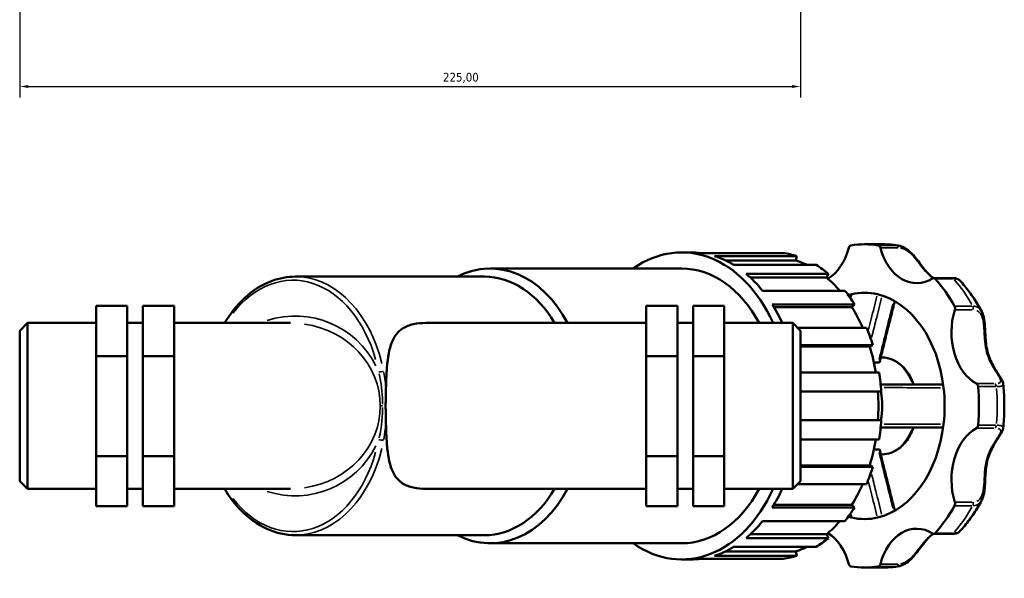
# Model space of a CAD drawing. Header units: millimetres. Extents: x 0 to 908, y 0 to 1069.
# Tile 5 of 6: x 328 to 612, y 636 to 797. Entities that reach past the tile are written whole.
import ezdxf

# ---------------------------------------------------------------- set-up
doc = ezdxf.new("R2010")
doc.units = ezdxf.units.MM
for name, color, linetype, lineweight in [('Dimension (ISO)', 7, 'Continuous', 25), ('Visible (ISO)', 7, 'Continuous', 50), ('Visible Narrow (ISO)', 7, 'Continuous', 35)]:
    doc.layers.add(name, color=color, linetype=linetype, lineweight=lineweight)
doc.styles.add('Note Text (ISO)', font='tahoma.ttf')
doc.dimstyles.new('Default (ISO)', dxfattribs={"dimtxt": 2.5, "dimasz": 2.5, "dimexe": 3.175, "dimexo": 0, "dimgap": 0.762, "dimtad": 1, "dimrnd": 1e-08, "dimzin": 0, "dimtxsty": 'Note Text (ISO)', "dimcen": 0.09, "dimdle": 10, "dimclrd": 256, "dimclre": 256, "dimclrt": 232, "dimazin": 0, "dimtfac": 1.40208, "dimtmove": 0, "dimatfit": 3, "dimfxl": 1, "dimtolj": 1, "dimtzin": 0, "dimlwd": -1, "dimlwe": -1, "dimarcsym": 0})

# ---------------------------------------------------------------- blocks, each defined once
blk = doc.blocks.new('*D10')
at = {"layer": 'Defpoints', "color": 0, "transparency": 16777216}
for p in [(328.41, 807.68), (553.41, 807.68), (553.41, 778.22)]:
    blk.add_point(p, dxfattribs=at)
at = {"layer": 'Dimension (ISO)', "transparency": 16777216}
for p, q in [((328.41, 807.68), (328.41, 775.05)), ((553.41, 807.68), (553.41, 775.05)), ((330.91, 778.22), (550.91, 778.22))]:
    blk.add_line(p, q, dxfattribs=at)
for points in [[(330.91, 778.64), (330.91, 777.81), (328.41, 778.22)], [(550.91, 778.64), (550.91, 777.81), (553.41, 778.22)]]:
    blk.add_solid(points, dxfattribs=at)
at = {"layer": 'Dimension (ISO)', "color": 232, "true_color": 0xca0064, "transparency": 16777216, "insert": (450.36, 782.16), "char_height": 2.5, "attachment_point": 1, "style": 'Note Text (ISO)'}
blk.add_mtext('\\A1;225,00', dxfattribs=at)

msp = doc.modelspace()

# ---------------------------------------------------------------- linework, layer by layer
at = {"layer": 'Visible (ISO)'}
for p, q in [((571.842, 732.75), (577.111, 732.75)), ((519.135, 730.421), (521.77, 730.421)), ((548.409, 730.227), (524.697, 730.227)), ((528.611, 729.351), (552.324, 729.351)), ((552.324, 729.351), (552.032, 728.082)), ((552.032, 728.082), (531.808, 728.082)), ((557.892, 726.792), (534.18, 726.792)), ((407.893, 723.435), (462.325, 723.435)), ((463.972, 725.764), (519.135, 725.764)), ((537.711, 724.248), (561.423, 724.248)), ((561.423, 724.248), (560.869, 723.169)), ((560.869, 723.169), (538.934, 723.169)), ((596.993, 723.033), (591.724, 723.033)), ((566.16, 719.381), (542.447, 719.381)), ((350.411, 715.043), (359.411, 715.043)), ((350.411, 700.516), (350.411, 715.043)), ((359.411, 700.516), (359.411, 715.043)), ((363.911, 715.043), (363.911, 700.516)), ((363.911, 715.043), (372.911, 715.043)), ((372.911, 715.043), (372.911, 700.516)), ((517.911, 715.043), (508.911, 715.043)), ((508.911, 715.043), (508.911, 700.516)), ((517.911, 700.516), (517.911, 715.043)), ((522.411, 715.043), (522.411, 700.516)), ((531.411, 715.043), (522.411, 715.043)), ((531.411, 700.516), (531.411, 715.043)), ((545.25, 715.418), (568.962, 715.418)), ((568.962, 715.418), (568.199, 714.634)), ((568.199, 714.634), (545.726, 714.634)), ((328.411, 707.827), (330.661, 710.077)), ((330.661, 710.077), (330.661, 662.274)), ((330.661, 710.077), (350.411, 710.077)), ((359.411, 710.077), (363.911, 710.077)), ((372.911, 710.077), (406.403, 710.077)), ((445.515, 710.077), (508.911, 710.077)), ((517.911, 710.077), (522.411, 710.077)), ((531.411, 710.077), (551.161, 710.077)), ((551.161, 662.274), (551.161, 710.077)), ((553.411, 707.827), (551.161, 710.077)), ((328.411, 664.524), (328.411, 707.827)), ((572.403, 708.719), (552.519, 708.719)), ((553.411, 707.827), (553.411, 664.524)), ((553.411, 703.725), (574.202, 703.725)), ((574.202, 703.725), (573.306, 703.313)), ((573.306, 703.313), (553.411, 703.313)), ((350.411, 700.516), (359.411, 700.516)), ((350.411, 671.649), (350.411, 700.516)), ((359.411, 671.649), (359.411, 700.516)), ((363.911, 700.516), (363.911, 671.649)), ((363.911, 700.516), (372.911, 700.516)), ((372.911, 700.516), (372.911, 671.649)), ((517.911, 700.516), (508.911, 700.516)), ((508.911, 700.516), (508.911, 671.649)), ((517.911, 671.649), (517.911, 700.516)), ((522.411, 700.516), (522.411, 671.649)), ((531.411, 700.516), (522.411, 700.516)), ((531.411, 671.649), (531.411, 700.516)), ((574.511, 698.692), (575.819, 698.692)), ((576.501, 700.148), (576.854, 700.148)), ((576.012, 695.851), (553.411, 695.851)), ((553.411, 690.315), (576.631, 690.315)), ((576.631, 682.035), (553.411, 682.035)), ((553.411, 676.5), (576.012, 676.5)), ((574.511, 673.659), (575.819, 673.659)), ((350.411, 671.649), (359.411, 671.649)), ((350.411, 657.308), (350.411, 671.649)), ((359.411, 657.308), (359.411, 671.649)), ((363.911, 671.649), (363.911, 657.308)), ((363.911, 671.649), (372.911, 671.649)), ((372.911, 671.649), (372.911, 657.308)), ((517.911, 671.649), (508.911, 671.649)), ((508.911, 671.649), (508.911, 657.308)), ((517.911, 657.308), (517.911, 671.649)), ((522.411, 671.649), (522.411, 657.308)), ((531.411, 671.649), (522.411, 671.649)), ((531.411, 657.308), (531.411, 671.649)), ((576.501, 672.203), (576.854, 672.203)), ((573.306, 669.037), (553.411, 669.037)), ((574.202, 668.625), (553.411, 668.625)), ((573.306, 669.037), (574.202, 668.625)), ((328.411, 664.524), (330.661, 662.274)), ((553.411, 664.524), (551.161, 662.274)), ((330.661, 662.274), (350.411, 662.274)), ((359.411, 662.274), (363.911, 662.274)), ((372.911, 662.274), (406.403, 662.274)), ((445.515, 662.274), (508.911, 662.274)), ((517.911, 662.274), (522.411, 662.274)), ((531.411, 662.274), (551.161, 662.274)), ((552.519, 663.631), (572.403, 663.631)), ((350.411, 657.308), (359.411, 657.308)), ((363.911, 657.308), (372.911, 657.308)), ((517.911, 657.308), (508.911, 657.308)), ((531.411, 657.308), (522.411, 657.308)), ((568.962, 656.933), (545.25, 656.933)), ((568.199, 657.716), (545.726, 657.716)), ((568.199, 657.716), (568.962, 656.933)), ((542.447, 652.97), (566.16, 652.97)), ((407.893, 648.915), (462.325, 648.915)), ((561.423, 648.103), (537.711, 648.103)), ((560.869, 649.182), (538.934, 649.182)), ((560.869, 649.182), (561.423, 648.103)), ((591.724, 649.317), (596.993, 649.317)), ((463.972, 646.586), (519.135, 646.586)), ((552.032, 644.268), (531.808, 644.268)), ((534.18, 645.558), (557.892, 645.558)), ((552.032, 644.268), (552.324, 643)), ((519.135, 641.929), (521.77, 641.929)), ((524.697, 642.123), (548.409, 642.123)), ((552.324, 643), (528.611, 643)), ((571.842, 639.6), (577.111, 639.6))]:
    msp.add_line(p, q, dxfattribs=at)
for centre, major_axis, start_param, end_param in [((519.135, 686.175), (0, 44.246), 5.283055, 6.74614), ((567.989, 731.388), (0, 1.035), 0.1199383, 1.2086624), ((571.842, 686.175), (0, 46.575), 6.163247, 6.4031236), ((575.695, 731.388), (0, 1.035), 5.0745229, 6.163247), ((463.972, 686.175), (0, 39.589), 5.3605793, 6.6278865), ((521.77, 686.175), (0, 44.246), 6.189481, 6.2831853), ((521.77, 686.175), (0, 44.246), 5.8753217, 6.0627304), ((545.482, 686.175), (0, 44.246), 6.0627304, 6.189481), ((556.852, 737.355), (0, -15.808), 0.4059903, 1.2086624), ((586.832, 737.355), (0, -15.808), 5.0745229, 6.7064496), ((545.482, 686.175), (0, 42.919), 5.9541706, 6.0656373), ((545.482, 686.175), (0, -44.246), 2.6069784, 2.7337291), ((462.325, 686.175), (0, 37.26), 5.4088134, 6.2831853), ((519.135, 686.175), (0, 39.589), 5.3605793, 6.2831853), ((521.77, 686.175), (0, 44.246), 5.5611625, 5.7485711), ((545.482, 686.175), (0, -42.919), 2.4554266, 2.6098854), ((591.724, 721.998), (0, 1.035), 5.6177255, 6.7064496), ((571.842, 686.175), (0, -46.575), 2.2362562, 2.4761328), ((545.482, 686.175), (0, -44.246), 2.2928192, 2.4195698), ((571.842, 686.175), (0, 32.602), 0.1611694, 0.2050374), ((571.842, 686.175), (0, 32.603), 6.1220159, 6.4443547), ((571.842, 686.175), (0, 32.602), 4.8735584, 6.1220159), ((521.77, 686.175), (0, 44.246), 5.283055, 5.4344118), ((597.173, 714.293), (0, -1.035), 1.1475321, 2.2362562), ((545.482, 686.175), (0, -42.919), 2.1238253, 2.2957262), ((608.032, 707.375), (0, -15.808), 4.2891247, 5.9210514), ((545.482, 686.175), (0, -44.246), 1.9786599, 2.1054105), ((545.482, 686.175), (0, -42.919), 1.7981876, 1.9815669), ((545.482, 686.175), (0, -44.246), 1.6645006, 1.7912513), ((603.812, 691.624), (0, 1.035), 4.8323273, 5.9210514), ((545.482, 686.175), (0, -42.919), 1.474185, 1.6674076), ((567.047, 686.175), (0, -13.973), 1.2699839, 1.8716088), ((571.842, 686.175), (0, -32.602), 1.409627, 1.7319657), ((571.842, 686.175), (0, -46.575), 1.450858, 1.6907347), ((571.842, 686.175), (0, -32.602), 0.1611694, 1.409627), ((545.482, 686.175), (0, -44.246), 1.3503414, 1.477092), ((608.032, 664.976), (0, 15.808), 0.3621339, 1.9940606), ((603.812, 680.726), (0, -1.035), 0.3621339, 1.450858), ((545.482, 686.175), (0, -42.919), 1.1600258, 1.3434051), ((545.482, 686.175), (0, -44.246), 1.0361821, 1.1629327), ((463.972, 686.175), (0, -39.589), 5.9384841, 7.2057913), ((462.325, 686.175), (0, -37.26), 0, 0.8743719), ((519.135, 686.175), (0, -44.246), 5.8202306, 7.2833156), ((519.135, 686.175), (0, -39.589), 0, 0.922606), ((521.77, 686.175), (0, 44.246), 3.9903661, 4.1417229), ((545.482, 686.175), (0, -42.919), 0.8458665, 1.0177673), ((597.173, 658.058), (0, -1.035), 0.9053365, 1.9940606), ((545.482, 686.175), (0, -44.246), 0.7220229, 0.8487735), ((571.842, 686.175), (0, -46.575), 0.6654598, 0.9053365), ((521.77, 686.175), (0, 44.246), 3.6762069, 3.8636155), ((545.482, 686.175), (0, -42.919), 0.5317072, 0.6861661), ((571.842, 686.175), (0, -32.602), 6.0781479, 6.1220159), ((571.842, 686.175), (0, -32.602), 6.1220159, 6.4443547), ((586.832, 634.995), (0, 15.808), 5.8599211, 7.4918477), ((545.482, 686.175), (0, -44.246), 0.4078636, 0.5346142), ((556.852, 634.995), (0, -15.808), 1.9329302, 2.7356023), ((591.724, 650.352), (0, -1.035), 5.8599211, 6.9486451), ((521.77, 686.175), (0, -44.246), 0.2204549, 0.4078636), ((545.482, 686.175), (0, -42.919), 0.217548, 0.3290147), ((521.77, 686.175), (0, -44.246), 0, 0.0937043), ((545.482, 686.175), (0, -44.246), 0.0937043, 0.2204549), ((567.989, 640.962), (0, -1.035), 5.0745229, 6.163247), ((571.842, 686.175), (0, -46.575), 6.163247, 6.4031236), ((575.695, 640.962), (0, -1.035), 0.1199383, 1.2086624)]:
    msp.add_ellipse(centre, major_axis=major_axis, ratio=0.7071068, start_param=start_param, end_param=end_param, dxfattribs=at)
for points, knots in [([(577.111, 732.75), (577.416, 732.75), (577.72, 732.745), (578.327, 732.724), (578.631, 732.709), (579.238, 732.667), (579.541, 732.642), (580.147, 732.58), (580.449, 732.543), (581.052, 732.461), (581.353, 732.415), (581.653, 732.363)], [6.28318531, 6.28318531, 6.28318531, 6.28318531, 6.30727105, 6.30727105, 6.3313568, 6.3313568, 6.35544254, 6.35544254, 6.37952828, 6.37952828, 6.40361403, 6.40361403, 6.40361403, 6.40361403]), ([(581.653, 732.363), (582.185, 732.272), (582.707, 732.081), (583.763, 731.521), (584.292, 731.135), (585.316, 730.232), (585.805, 729.709), (586.766, 728.585), (587.227, 727.983), (588.208, 726.687), (588.711, 726.012), (589.553, 724.984), (589.898, 724.592), (590.645, 723.838), (591.047, 723.485), (591.536, 723.127), (591.604, 723.078), (591.672, 723.031)], [0.0711982, 0.0711982, 0.0711982, 0.0711982, 0.2367817, 0.2367817, 0.4231843, 0.4231843, 0.6228828, 0.6228828, 0.8459206, 0.8459206, 1.1286639, 1.1286639, 1.3305881, 1.3305881, 1.5586013, 1.5586013, 1.5953109, 1.5953109, 1.5953109, 1.5953109]), ([(387.433, 710.077), (389.085, 712.843), (391.03, 715.278), (395.575, 719.471), (398.222, 721.137), (403.243, 723.008), (405.567, 723.435), (407.893, 723.435)], [5.41362115, 5.41362115, 5.41362115, 5.41362115, 5.7051415, 5.7051415, 6.02553012, 6.02553012, 6.28318531, 6.28318531, 6.28318531, 6.28318531]), ([(599.291, 722.317), (599.164, 722.454), (599.026, 722.556), (598.748, 722.719), (598.605, 722.78), (598.312, 722.88), (598.162, 722.919), (597.849, 722.978), (597.686, 722.999), (597.349, 723.027), (597.174, 723.033), (596.993, 723.033)], [3.04890407, 3.04890407, 3.04890407, 3.04890407, 3.11499746, 3.11499746, 3.18109084, 3.18109084, 3.24718423, 3.24718423, 3.31327762, 3.31327762, 3.37937101, 3.37937101, 3.37937101, 3.37937101]), ([(599.291, 722.317), (599.775, 721.792), (600.246, 721.251), (601.164, 720.14), (601.61, 719.569), (602.476, 718.401), (602.896, 717.803), (603.71, 716.581), (604.104, 715.958), (604.864, 714.686), (605.231, 714.038), (605.584, 713.379)], [0.65451507, 0.65451507, 0.65451507, 0.65451507, 0.70810877, 0.70810877, 0.76170247, 0.76170247, 0.81529617, 0.81529617, 0.86888987, 0.86888987, 0.92248357, 0.92248357, 0.92248357, 0.92248357]), ([(567.863, 718.242), (567.867, 718.258), (567.891, 718.275), (567.984, 718.314), (568.054, 718.335), (568.143, 718.355)], [0.087518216, 0.087518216, 0.087518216, 0.087518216, 0.122606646, 0.122606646, 0.160692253, 0.160692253, 0.160692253, 0.160692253]), ([(580.551, 716.362), (580.383, 715.697), (580.214, 715.033), (579.719, 713.077), (579.393, 711.785), (578.742, 709.201), (578.417, 707.908), (577.772, 705.322), (577.45, 704.028), (576.813, 701.439), (576.498, 700.144), (576.188, 698.847)], [0.3396526, 0.3396526, 0.3396526, 0.3396526, 0.5514659, 0.5514659, 0.9631369, 0.9631369, 1.3748078, 1.3748078, 1.7864788, 1.7864788, 2.1981497, 2.1981497, 2.1981497, 2.1981497]), ([(605.584, 713.379), (605.864, 712.855), (606.05, 712.278), (606.352, 710.914), (606.436, 710.112), (606.532, 708.788), (606.558, 708.267), (606.613, 707.119), (606.642, 706.493), (606.735, 705.116), (606.806, 704.371), (607.026, 702.875), (607.18, 702.127), (607.586, 700.679), (607.837, 699.978), (608.424, 698.627), (608.759, 697.976), (609.469, 696.735), (609.844, 696.143), (610.491, 695.149), (610.767, 694.733), (611.188, 694.049), (611.349, 693.773), (611.615, 693.206), (611.729, 692.917), (611.766, 692.559)], [0.4104404, 0.4104404, 0.4104404, 0.4104404, 0.5992036, 0.5992036, 0.8400848, 0.8400848, 0.99536, 0.99536, 1.1850271, 1.1850271, 1.4198293, 1.4198293, 1.6686496, 1.6686496, 1.9174699, 1.9174699, 2.1662902, 2.1662902, 2.4151104, 2.4151104, 2.612081, 2.612081, 2.7553622, 2.7553622, 2.8986433, 2.8986433, 2.8986433, 2.8986433]), ([(445.515, 710.077), (444.26, 710.077), (443.012, 709.977), (440.707, 709.481), (439.651, 709.083), (437.845, 707.925), (437.091, 707.161), (435.891, 705.278), (435.443, 704.158), (434.825, 701.871), (434.609, 700.688), (434.28, 698.108), (434.167, 696.71), (434.006, 693.792), (433.957, 692.269), (433.925, 690.68), (433.924, 690.623), (433.923, 690.565)], [10.3104634, 10.3104634, 10.3104634, 10.3104634, 10.8426238, 10.8426238, 11.3747842, 11.3747842, 11.9069445, 11.9069445, 12.4391049, 12.4391049, 12.8860443, 12.8860443, 13.3329837, 13.3329837, 13.7799231, 13.7799231, 13.7966409, 13.7966409, 13.7966409, 13.7966409]), ([(576.188, 698.847), (576.178, 698.804), (576.145, 698.768), (576.058, 698.725), (576.019, 698.713), (575.928, 698.696), (575.877, 698.692), (575.819, 698.692)], [0.102747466, 0.102747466, 0.102747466, 0.102747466, 0.146766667, 0.146766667, 0.172098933, 0.172098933, 0.196628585, 0.196628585, 0.196628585, 0.196628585]), ([(576.854, 700.148), (577.911, 700.148), (578.966, 699.921), (580.983, 699.043), (581.941, 698.381), (583.683, 696.672), (584.458, 695.61), (585.431, 693.774), (585.73, 693.094), (585.984, 692.385)], [0, 0, 0, 0, 0.2987473, 0.2987473, 0.6063437, 0.6063437, 0.9279521, 0.9279521, 1.1007223, 1.1007223, 1.1007223, 1.1007223]), ([(594.474, 692.385), (593.809, 692.385), (593.144, 692.385), (588.965, 692.385), (585.452, 692.385), (581.949, 692.385), (580.846, 692.385), (579.745, 692.385), (577.951, 692.385), (577.258, 692.385), (576.567, 692.385)], [0.6018175, 0.6018175, 0.6018175, 0.6018175, 0.8222657, 0.8222657, 1.9884868, 1.9884868, 1.9884868, 2.3556938, 2.3556938, 2.5873605, 2.5873605, 2.5873605, 2.5873605]), ([(611.766, 692.559), (611.853, 691.713), (611.922, 690.864), (612.026, 689.162), (612.061, 688.309), (612.096, 686.602), (612.096, 685.748), (612.061, 684.042), (612.026, 683.189), (611.922, 681.487), (611.853, 680.638), (611.766, 679.791)], [1.42702002, 1.42702002, 1.42702002, 1.42702002, 1.48453054, 1.48453054, 1.54204107, 1.54204107, 1.59955159, 1.59955159, 1.65706211, 1.65706211, 1.71457263, 1.71457263, 1.71457263, 1.71457263]), ([(433.923, 690.565), (433.905, 689.649), (433.879, 688.724), (433.857, 687.409), (433.853, 687.03), (433.85, 686.348), (433.85, 686.045), (433.853, 685.37), (433.857, 684.999), (433.875, 683.856), (433.895, 683.088), (433.916, 682.147), (433.919, 681.966), (433.923, 681.785)], [0, 0, 0, 0, 0.27960592, 0.27960592, 0.39277728, 0.39277728, 0.48301368, 0.48301368, 0.59387957, 0.59387957, 0.82423215, 0.82423215, 0.87924478, 0.87924478, 0.87924478, 0.87924478]), ([(433.923, 681.785), (433.924, 681.728), (433.925, 681.67), (433.957, 680.081), (434.006, 678.559), (434.167, 675.64), (434.28, 674.243), (434.609, 671.662), (434.825, 670.48), (435.443, 668.192), (435.891, 667.073), (437.091, 665.189), (437.845, 664.426), (439.651, 663.268), (440.707, 662.869), (443.012, 662.373), (444.26, 662.274), (445.515, 662.274)], [14.6570842, 14.6570842, 14.6570842, 14.6570842, 14.6738019, 14.6738019, 15.1207414, 15.1207414, 15.5676808, 15.5676808, 16.0146202, 16.0146202, 16.5467805, 16.5467805, 17.0789409, 17.0789409, 17.6111013, 17.6111013, 18.1432617, 18.1432617, 18.1432617, 18.1432617]), ([(576.567, 679.965), (577.263, 679.965), (577.96, 679.965), (579.766, 679.965), (580.876, 679.965), (581.987, 679.965), (583.8, 679.965), (585.616, 679.965), (589.778, 679.965), (592.125, 679.965), (594.474, 679.965)], [0.4800529, 0.4800529, 0.4800529, 0.4800529, 0.7132073, 0.7132073, 1.0830758, 1.0830758, 1.0830758, 1.6867158, 1.6867158, 2.465596, 2.465596, 2.465596, 2.465596]), ([(585.984, 679.965), (585.688, 679.14), (585.332, 678.354), (584.251, 676.429), (583.434, 675.38), (581.592, 673.702), (580.57, 673.067), (578.634, 672.363), (577.744, 672.203), (576.854, 672.203)], [2.0408704, 2.0408704, 2.0408704, 2.0408704, 2.2420011, 2.2420011, 2.5696062, 2.5696062, 2.8899897, 2.8899897, 3.1415927, 3.1415927, 3.1415927, 3.1415927]), ([(611.766, 679.791), (611.734, 679.479), (611.641, 679.22), (611.387, 678.641), (611.203, 678.325), (610.784, 677.647), (610.546, 677.286), (610.023, 676.483), (609.735, 676.037), (609.103, 674.993), (608.763, 674.385), (608.135, 673.094), (607.851, 672.41), (607.378, 670.995), (607.19, 670.264), (606.905, 668.756), (606.807, 667.98), (606.67, 666.391), (606.63, 665.579), (606.559, 664.113), (606.529, 663.463), (606.437, 662.313), (606.385, 661.811), (606.239, 660.904), (606.153, 660.495), (605.92, 659.707), (605.774, 659.326), (605.584, 658.971)], [0.4807483, 0.4807483, 0.4807483, 0.4807483, 0.605662, 0.605662, 0.7706886, 0.7706886, 0.9425204, 0.9425204, 1.1348062, 1.1348062, 1.3743605, 1.3743605, 1.6231806, 1.6231806, 1.8720007, 1.8720007, 2.1208208, 2.1208208, 2.3683933, 2.3683933, 2.5619029, 2.5619029, 2.7130036, 2.7130036, 2.8409765, 2.8409765, 2.9689495, 2.9689495, 2.9689495, 2.9689495]), ([(575.819, 673.659), (575.916, 673.659), (575.996, 673.646), (576.126, 673.599), (576.17, 673.56), (576.186, 673.51), (576.187, 673.507), (576.188, 673.503)], [0, 0, 0, 0, 0.041411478, 0.041411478, 0.090420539, 0.090420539, 0.093923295, 0.093923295, 0.093923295, 0.093923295]), ([(576.188, 673.503), (576.498, 672.206), (576.813, 670.911), (577.45, 668.322), (577.772, 667.028), (578.417, 664.442), (578.742, 663.15), (579.393, 660.565), (579.719, 659.274), (580.214, 657.318), (580.383, 656.653), (580.551, 655.989)], [0.1508831, 0.1508831, 0.1508831, 0.1508831, 0.5625541, 0.5625541, 0.974225, 0.974225, 1.3858959, 1.3858959, 1.7975668, 1.7975668, 2.0093802, 2.0093802, 2.0093802, 2.0093802]), ([(407.893, 648.915), (405.082, 648.915), (402.272, 649.541), (396.922, 651.977), (394.385, 653.8), (390.385, 657.899), (388.808, 659.972), (387.433, 662.274)], [3.14159265, 3.14159265, 3.14159265, 3.14159265, 3.4530641, 3.4530641, 3.76859139, 3.76859139, 4.01115681, 4.01115681, 4.01115681, 4.01115681]), ([(605.584, 658.971), (605.231, 658.312), (604.864, 657.664), (604.104, 656.393), (603.71, 655.769), (602.896, 654.547), (602.476, 653.95), (601.61, 652.781), (601.164, 652.211), (600.246, 651.1), (599.775, 650.559), (599.291, 650.034)], [2.21910908, 2.21910908, 2.21910908, 2.21910908, 2.27270278, 2.27270278, 2.32629648, 2.32629648, 2.37989018, 2.37989018, 2.43348389, 2.43348389, 2.48707759, 2.48707759, 2.48707759, 2.48707759]), ([(568.143, 653.995), (568.052, 654.016), (567.98, 654.038), (567.89, 654.076), (567.867, 654.093), (567.863, 654.108)], [0, 0, 0, 0, 0.039069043, 0.039069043, 0.073036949, 0.073036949, 0.073036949, 0.073036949]), ([(596.993, 649.317), (597.174, 649.317), (597.349, 649.324), (597.686, 649.351), (597.849, 649.372), (598.162, 649.432), (598.312, 649.47), (598.605, 649.57), (598.748, 649.631), (599.026, 649.794), (599.164, 649.896), (599.291, 650.034)], [0, 0, 0, 0, 0.06609124, 0.06609124, 0.13218247, 0.13218247, 0.19827371, 0.19827371, 0.26436494, 0.26436494, 0.33045618, 0.33045618, 0.33045618, 0.33045618]), ([(591.672, 649.32), (591.465, 649.176), (591.262, 649.023), (590.653, 648.521), (590.258, 648.138), (589.471, 647.276), (589.08, 646.797), (588.355, 645.863), (588.028, 645.425), (587.407, 644.604), (587.12, 644.229), (586.561, 643.529), (586.293, 643.205), (585.505, 642.316), (584.953, 641.763), (583.815, 640.866), (583.235, 640.508), (582.309, 640.138), (581.983, 640.043), (581.653, 639.987)], [1.7840641, 1.7840641, 1.7840641, 1.7840641, 1.8949151, 1.8949151, 2.1229293, 2.1229293, 2.3509434, 2.3509434, 2.5296894, 2.5296894, 2.6717314, 2.6717314, 2.7922843, 2.7922843, 3.0093437, 3.0093437, 3.2055752, 3.2055752, 3.3081715, 3.3081715, 3.3081715, 3.3081715]), ([(581.653, 639.987), (581.353, 639.936), (581.052, 639.889), (580.449, 639.807), (580.147, 639.771), (579.541, 639.709), (579.238, 639.683), (578.631, 639.642), (578.327, 639.626), (577.72, 639.605), (577.416, 639.6), (577.111, 639.6)], [3.02116393, 3.02116393, 3.02116393, 3.02116393, 3.04524968, 3.04524968, 3.06933542, 3.06933542, 3.09342117, 3.09342117, 3.11750691, 3.11750691, 3.14159265, 3.14159265, 3.14159265, 3.14159265])]:
    msp.add_open_spline(points, degree=3, knots=knots, dxfattribs=at)
for points in [[(567.863, 718.242), (567.791, 717.962), (567.72, 717.681), (567.649, 717.4)], [(576.46, 692.374), (576.494, 692.382), (576.53, 692.385), (576.567, 692.385)], [(576.567, 679.965), (576.53, 679.965), (576.494, 679.969), (576.46, 679.976)], [(567.649, 654.951), (567.72, 654.67), (567.791, 654.389), (567.863, 654.108)]]:
    msp.add_open_spline(points, degree=3, dxfattribs=at)
at = {"layer": 'Visible Narrow (ISO)'}
for p, q in [((580.789, 732.416), (576.046, 732.416)), ((576.643, 731.755), (581.385, 731.755)), ((592.439, 722.813), (597.182, 722.813)), ((602.755, 714.932), (598.012, 714.932)), ((598.104, 713.867), (602.846, 713.867)), ((609.078, 692.592), (604.335, 692.592)), ((604.803, 691.748), (609.545, 691.748)), ((432.337, 686.175), (432.923, 686.175)), ((604.335, 679.758), (609.078, 679.758)), ((609.545, 680.602), (604.803, 680.602)), ((602.846, 658.483), (598.104, 658.483)), ((598.012, 657.419), (602.755, 657.419)), ((597.182, 649.538), (592.439, 649.538)), ((576.046, 639.935), (580.789, 639.935)), ((581.385, 640.596), (576.643, 640.596))]:
    msp.add_line(p, q, dxfattribs=at)
for start, end in [(26.44833, 108.12577), (251.87423, 333.55167)]:
    msp.add_arc((407.817, 686.175), 25.902, start, end, dxfattribs=at)
for centre, major_axis, ratio, start_param, end_param in [((577.111, 686.175), (0, 46.575), 0.7071068, 6.1692439, 6.2771884), ((580.964, 731.388), (0, 1.035), 0.7071068, 5.1289591, 6.1088108), ((407.161, 686.175), (0, 36.225), 0.7071068, 5.0900244, 7.0258729), ((407.893, 686.175), (0, 37.26), 0.7071068, 5.0475127, 6.2181499), ((596.993, 721.998), (0, 1.035), 0.7071068, 5.6509985, 6.2499123), ((577.111, 686.175), (0, -46.575), 0.7071068, 2.24825, 2.464139), ((602.442, 714.293), (0, 1.035), 0.7071068, 4.3435609, 5.3234126), ((406.403, 686.175), (-25.902, 0), 0.9227844, 1.727876, 4.5553093), ((576.854, 686.175), (0, 13.972), 0.7071068, 5.2284551, 6.2276732), ((432.579, 695.841), (1.016, 0.199), 0.1886678, 0.8454791, 2.2591958), ((609.082, 691.624), (0, 1.035), 0.7071068, 4.8867635, 5.8666152), ((577.111, 686.175), (0, -46.575), 0.7071068, 1.4628518, 1.6787408), ((576.854, 686.175), (0, -13.973), 0.7071068, 0.0555121, 1.0547302), ((609.082, 680.726), (0, -1.035), 0.7071068, 0.4165701, 1.3964218), ((432.579, 676.51), (-1.016, 0.199), 0.1886678, 0.8823968, 2.2961135), ((407.161, 686.175), (0, -36.225), 0.7071068, 5.5404977, 7.4763462), ((407.893, 686.175), (0, -37.26), 0.7071068, 0.0650354, 1.2356726), ((602.442, 658.058), (0, -1.035), 0.7071068, 0.9597727, 1.9396244), ((577.111, 686.175), (0, -46.575), 0.7071068, 0.6774537, 0.8933427), ((596.993, 650.352), (0, -1.035), 0.7071068, 0.033273, 0.6321868), ((577.111, 686.175), (0, -46.575), 0.7071068, 0.0059969, 0.1139414), ((580.964, 640.962), (0, -1.035), 0.7071068, 0.1743745, 1.1542262)]:
    msp.add_ellipse(centre, major_axis=major_axis, ratio=ratio, start_param=start_param, end_param=end_param, dxfattribs=at)
for points in [[(581.623, 732.368), (581.44, 732.398), (581.259, 732.414), (581.082, 732.415)], [(567.848, 717.199), (567.941, 717.564), (568.034, 717.929), (568.127, 718.294)], [(433.908, 690.846), (433.813, 692.531), (433.642, 694.202), (433.337, 695.843)], [(568.127, 654.056), (568.034, 654.421), (567.941, 654.787), (567.848, 655.152)], [(581.082, 639.935), (581.259, 639.937), (581.44, 639.952), (581.623, 639.982)]]:
    msp.add_open_spline(points, degree=3, dxfattribs=at)
for points, knots in [([(582.235, 731.7), (582.288, 731.69), (582.342, 731.679), (582.803, 731.573), (583.218, 731.406), (584.159, 730.877), (584.679, 730.473), (585.703, 729.512), (586.199, 728.947), (587.162, 727.766), (587.622, 727.15), (588.678, 725.774), (589.26, 725.046), (590.263, 724.02), (590.664, 723.661), (591.085, 723.342)], [0.0810864, 0.0810864, 0.0810864, 0.0810864, 0.1030196, 0.1030196, 0.2678509, 0.2678509, 0.4821317, 0.4821317, 0.7155733, 0.7155733, 0.969142, 0.969142, 1.3204321, 1.3204321, 1.5406421, 1.5406421, 1.5406421, 1.5406421]), ([(597.581, 722.811), (597.995, 722.803), (598.354, 722.754), (598.907, 722.594), (599.109, 722.486), (599.245, 722.36)], [-3.36284766, -3.36284766, -3.36284766, -3.36284766, -3.2086862, -3.2086862, -3.06542742, -3.06542742, -3.06542742, -3.06542742]), ([(575.406, 717.819), (574.853, 715.629), (574.302, 713.438), (573.496, 710.214), (573.24, 709.183), (572.984, 708.151)], [-2.1002482, -2.1002482, -2.1002482, -2.1002482, -1.4023512, -1.4023512, -1.0742322, -1.0742322, -1.0742322, -1.0742322]), ([(573.868, 705.894), (574.284, 707.563), (574.702, 709.231), (575.664, 713.048), (576.208, 715.196), (576.753, 717.343)], [0.8714149, 0.8714149, 0.8714149, 0.8714149, 1.4023512, 1.4023512, 2.0868632, 2.0868632, 2.0868632, 2.0868632]), ([(580.032, 715.638), (579.767, 714.592), (579.502, 713.546), (578.622, 710.062), (578.009, 707.622), (577.402, 705.179), (577.091, 703.928), (576.783, 702.676), (576.328, 700.812), (576.18, 700.2), (576.033, 699.588)], [0.4435819, 0.4435819, 0.4435819, 0.4435819, 0.7768304, 0.7768304, 1.5536609, 1.5536609, 1.5536609, 1.9513469, 1.9513469, 2.1453634, 2.1453634, 2.1453634, 2.1453634]), ([(605.501, 713.524), (605.334, 713.805), (605.137, 714.051), (604.601, 714.527), (604.238, 714.722), (603.626, 714.884), (603.411, 714.917), (603.187, 714.928)], [-0.38991838, -0.38991838, -0.38991838, -0.38991838, -0.26763465, -0.26763465, -0.1029364, -0.1029364, -0.02052202, -0.02052202, -0.02052202, -0.02052202]), ([(604.212, 713.637), (604.406, 713.548), (604.586, 713.433), (605.105, 712.994), (605.386, 712.58), (605.824, 711.544), (605.97, 710.91), (606.173, 709.499), (606.225, 708.718), (606.299, 707.354), (606.325, 706.774), (606.425, 705.164), (606.519, 704.139), (606.859, 702.217), (607.094, 701.315), (607.629, 699.815), (607.895, 699.2), (608.717, 697.54), (609.34, 696.553), (610.396, 694.912), (610.839, 694.237), (611.154, 693.28), (611.067, 692.967), (610.581, 692.746), (610.472, 692.711), (610.349, 692.683)], [0.1689699, 0.1689699, 0.1689699, 0.1689699, 0.2676346, 0.2676346, 0.4817424, 0.4817424, 0.7152234, 0.7152234, 0.9685931, 0.9685931, 1.1538182, 1.1538182, 1.4848349, 1.4848349, 1.7917297, 1.7917297, 2.0181579, 2.0181579, 2.4296388, 2.4296388, 2.8023302, 2.8023302, 3.1330901, 3.1330901, 3.210428, 3.210428, 3.210428, 3.210428]), ([(431.962, 695.387), (432.576, 692.854), (432.875, 690.132), (432.945, 687.122), (432.949, 686.9), (432.951, 686.678)], [0.04894939, 0.04894939, 0.04894939, 0.04894939, 0.86502521, 0.86502521, 0.93003846, 0.93003846, 0.93003846, 0.93003846]), ([(610.004, 691.75), (610.591, 691.761), (611.051, 691.827), (611.63, 692.07), (611.761, 692.246), (611.767, 692.478)], [-3.35536016, -3.35536016, -3.35536016, -3.35536016, -3.1330901, -3.1330901, -2.92268106, -2.92268106, -2.92268106, -2.92268106]), ([(577.442, 691.474), (577.692, 691.472), (577.943, 691.47), (579.295, 691.459), (580.398, 691.453), (581.502, 691.447), (585.009, 691.429), (588.523, 691.42), (592.59, 691.411), (593.141, 691.41), (593.692, 691.409)], [-2.4392112, -2.4392112, -2.4392112, -2.4392112, -2.3556938, -2.3556938, -1.9884868, -1.9884868, -1.9884868, -0.8222657, -0.8222657, -0.6394544, -0.6394544, -0.6394544, -0.6394544]), ([(432.951, 685.673), (432.945, 685.049), (432.927, 684.426), (432.825, 682.313), (432.681, 680.843), (432.32, 678.585), (432.156, 677.765), (431.962, 676.963)], [1.02793728, 1.02793728, 1.02793728, 1.02793728, 1.21020443, 1.21020443, 1.65038497, 1.65038497, 1.90902697, 1.90902697, 1.90902697, 1.90902697]), ([(433.337, 676.507), (433.51, 677.434), (433.639, 678.371), (433.811, 680.04), (433.867, 680.771), (433.908, 681.504)], [-1.93042848, -1.93042848, -1.93042848, -1.93042848, -1.65038497, -1.65038497, -1.43456601, -1.43456601, -1.43456601, -1.43456601]), ([(593.692, 680.942), (591.457, 680.937), (589.223, 680.932), (585.172, 680.92), (583.355, 680.913), (581.54, 680.903), (580.428, 680.898), (579.316, 680.891), (577.952, 680.881), (577.697, 680.879), (577.442, 680.877)], [-2.4279592, -2.4279592, -2.4279592, -2.4279592, -1.6867158, -1.6867158, -1.0830758, -1.0830758, -1.0830758, -0.7132073, -0.7132073, -0.6282023, -0.6282023, -0.6282023, -0.6282023]), ([(610.35, 679.667), (610.506, 679.632), (610.639, 679.585), (610.976, 679.4), (611.082, 679.218), (611.069, 678.714), (610.932, 678.381), (610.484, 677.567), (610.162, 677.077), (609.565, 676.147), (609.299, 675.728), (608.568, 674.504), (608.113, 673.653), (607.381, 671.915), (607.093, 671.035), (606.727, 669.456), (606.612, 668.771), (606.376, 666.813), (606.33, 665.514), (606.192, 663.08), (606.102, 661.936), (605.598, 660.104), (605.21, 659.394), (604.504, 658.867), (604.362, 658.783), (604.212, 658.714)], [0.1689699, 0.1689699, 0.1689699, 0.1689699, 0.2676334, 0.2676334, 0.4817401, 0.4817401, 0.7152214, 0.7152214, 0.9685899, 0.9685899, 1.1538749, 1.1538749, 1.4849389, 1.4849389, 1.7921786, 1.7921786, 2.0187414, 2.0187414, 2.4304833, 2.4304833, 2.8030797, 2.8030797, 3.1338428, 3.1338428, 3.2104281, 3.2104281, 3.2104281, 3.2104281]), ([(611.77, 679.873), (611.766, 680.083), (611.657, 680.244), (611.232, 680.462), (610.946, 680.53), (610.405, 680.585), (610.212, 680.596), (610.004, 680.601)], [-0.45671087, -0.45671087, -0.45671087, -0.45671087, -0.26763338, -0.26763338, -0.10293592, -0.10293592, -0.02403741, -0.02403741, -0.02403741, -0.02403741]), ([(576.033, 672.763), (576.179, 672.155), (576.326, 671.547), (576.778, 669.692), (577.086, 668.444), (577.395, 667.198), (578.003, 664.75), (578.618, 662.306), (579.5, 658.813), (579.766, 657.762), (580.032, 656.712)], [0.2036694, 0.2036694, 0.2036694, 0.2036694, 0.3962947, 0.3962947, 0.7925893, 0.7925893, 0.7925893, 1.570811, 1.570811, 1.9054508, 1.9054508, 1.9054508, 1.9054508]), ([(572.984, 664.2), (573.226, 663.221), (573.47, 662.243), (574.275, 659.019), (574.839, 656.775), (575.406, 654.532)], [-1.2750308, -1.2750308, -1.2750308, -1.2750308, -0.9638898, -0.9638898, -0.2490148, -0.2490148, -0.2490148, -0.2490148]), ([(576.753, 655.007), (576.194, 657.208), (575.637, 659.409), (574.675, 663.226), (574.27, 664.84), (573.868, 666.456)], [0.2623997, 0.2623997, 0.2623997, 0.2623997, 0.9638898, 0.9638898, 1.4778481, 1.4778481, 1.4778481, 1.4778481]), ([(603.187, 657.423), (603.798, 657.453), (604.342, 657.647), (605.064, 658.212), (605.302, 658.495), (605.499, 658.828)], [-3.35887557, -3.35887557, -3.35887557, -3.35887557, -3.13384276, -3.13384276, -2.98947192, -2.98947192, -2.98947192, -2.98947192]), ([(599.246, 649.989), (599.203, 649.949), (599.153, 649.91), (598.889, 649.745), (598.594, 649.646), (598.028, 649.561), (597.813, 649.544), (597.581, 649.539)], [-0.31393337, -0.31393337, -0.31393337, -0.31393337, -0.26785106, -0.26785106, -0.10301964, -0.10301964, -0.01652281, -0.01652281, -0.01652281, -0.01652281]), ([(591.085, 649.008), (590.568, 648.617), (590.082, 648.165), (588.914, 646.902), (588.249, 646.016), (586.983, 644.363), (586.411, 643.63), (585.499, 642.651), (585.209, 642.364), (584.27, 641.539), (583.584, 641.088), (582.677, 640.752), (582.454, 640.691), (582.235, 640.65)], [1.8387214, 1.8387214, 1.8387214, 1.8387214, 2.1091664, 2.1091664, 2.5133595, 2.5133595, 2.8061481, 2.8061481, 2.9348327, 2.9348327, 3.2086569, 3.2086569, 3.2982842, 3.2982842, 3.2982842, 3.2982842])]:
    msp.add_open_spline(points, degree=3, knots=knots, dxfattribs=at)

# ---------------------------------------------------------------- dimensions: what is measured, and where the dimension line sits
at = {"layer": 'Dimension (ISO)'}
dim = msp.add_linear_dim(base=(553.411, 778.224), p1=(328.411, 807.681), p2=(553.411, 807.681), angle=180, dimstyle='Default (ISO)', override={"dimdec": 2, "dimtp": 0, "dimtm": 0, "dimtdec": 2, "dimtofl": 0, "dimatfit": 1}, dxfattribs=at)
dim.commit()
dim.dimension.update_dxf_attribs({"geometry": '*D10', "text_midpoint": (455.411, 778.224), "dimtype": 160})

doc.saveas('drawing.dxf')
